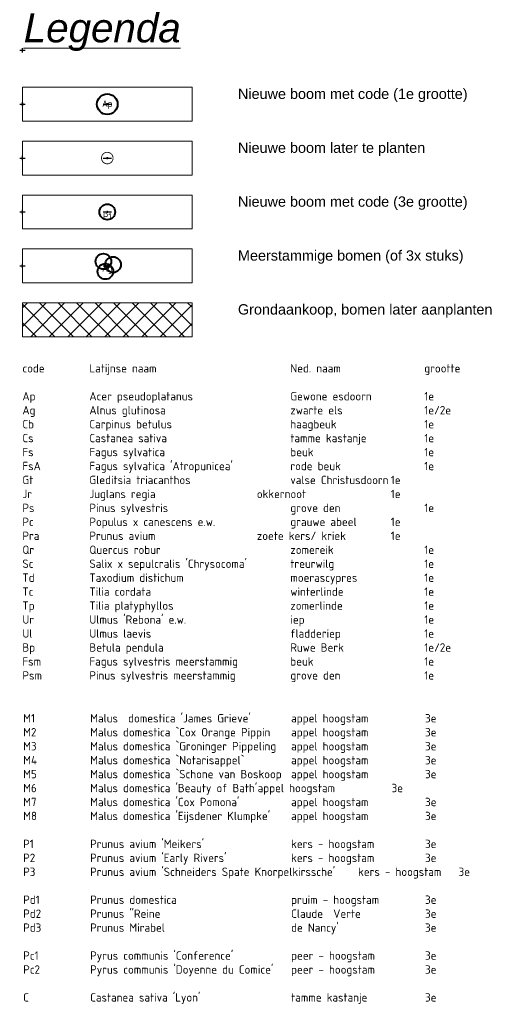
# Model space of a CAD drawing. Header units: metres. Extents: x 150805 to 161014, y 478675 to 486369.
# Tile 11 of 35: x 154613 to 154730, y 486130 to 486369. Entities that reach past the tile are written whole.
import ezdxf
from ezdxf.enums import TextEntityAlignment as Align

# ---------------------------------------------------------------- set-up
doc = ezdxf.new("R2010")
doc.units = ezdxf.units.M
doc.layers.get('0').update_dxf_attribs({"lineweight": 25})
doc.layers.get('Defpoints').update_dxf_attribs({"lineweight": 25, "true_color": 0xff7fff})
for name, color, linetype, lineweight in [('AL-TEKENBLAD_VERKLARING', 7, 'Continuous', 18), ('N-WE-GR-BOOM-T18', 10, 'Continuous', 18), ('N-WE-VH-KANTVERHARDING-G', 7, 'Continuous', 35)]:
    doc.layers.add(name, color=color, linetype=linetype, lineweight=lineweight)
doc.layers.add('N-WE-GR-BOOM-S', color=7, linetype='Continuous', lineweight=40, true_color=0x009900)
doc.layers.add('N-WE-KG-GRENS_POLDERWEG-G', color=7, linetype='KG-PERCEEL', lineweight=35, true_color=0x0000e6)
doc.styles.add('Civitas-Legend', font='arial.ttf', dxfattribs={"oblique": 1})
doc.styles.add('NLCS-ISO-M500-T18', font='NLCS-ISO.ttf')
doc.styles.add('NLCS-ISO-M500-T25', font='NLCS-ISO.ttf')
doc.styles.get("Standard").update_dxf_attribs({"font": 'NLCS-ISO.ttf'})
doc.linetypes.add('KG-PERCEEL', pattern='A,5.5,-2,["P",Standard,S=1.8,R=0,X=-0.5,Y=-0.9],-2,5.5,-2,[5,NLCS.shx,S=0.75,R=0,X=0,Y=0],-2', length=19)

# ---------------------------------------------------------------- blocks, each defined once
blk = doc.blocks.new('Legenda-kop Civitas')
at = {"layer": 'Defpoints', "color": 6}
for p, q in [((-0.44, 0), (0.44, 0)), ((0, 0.35), (0, -0.35))]:
    blk.add_line(p, q, dxfattribs=at)
at = {"insert": (0.29, 12.89), "char_height": 7, "attachment_point": 7, "style": 'Civitas-Legend'}
blk.add_mtext('{\\fArial|b0|i1|c238|p34;\\LL\\fArial|b0|i1|c0|p34;egenda}', dxfattribs=at)
at = {"style": 'Civitas-Legend', "oblique": 1}
blk.add_attdef('SITUATIE', (0.29, 7.55), '', height=3.5, dxfattribs=at)
blk = doc.blocks.new('*U38')
at = {"ltscale": 2.5}
blk.add_lwpolyline([(0, -8.96), (41.18, -8.96), (41.18, -17.19), (0, -17.19)], close=True, dxfattribs=at)
at = {"layer": 'Defpoints', "color": 6}
for p, q in [((-0.66, 0), (0.66, 0)), ((0, -0.51), (0, 0.51))]:
    blk.add_line(p, q, dxfattribs=at)
at = {"color": 7, "style": 'Civitas-Legend'}
for tag, p in [('OMSCHRIJVING1', (52.29, -10.56)), ('OMSCHRIJVING2', (52.29, -15.22))]:
    blk.add_attdef(tag, text='', height=2.5, dxfattribs=at).set_placement(p, align=Align.MIDDLE_LEFT)
blk = doc.blocks.new('*U219')
blk.add_circle((0, 0), 3.8)
blk = doc.blocks.new('*U220')
at = {"color": 0, "linetype": 'ByBlock', "lineweight": -2, "transparency": 16777216}
blk.add_blockref('*U219', (-1.9, 2.15), dxfattribs=at)
for p, rotation in [((2.82, 0.57), 239.9999999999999), ((-0.92, -2.72), 120)]:
    blk.add_blockref('*U219', p, dxfattribs=dict(at, rotation=rotation))
blk = doc.blocks.new('*U218')
at = {"color": 0}
blk.add_circle((0, 0), 0.15, dxfattribs=at)
at = {"layer": 'Defpoints'}
blk.add_line((-2.01, 0), (2.01, 0), dxfattribs=at)
blk.add_blockref('*U220', (0, 0))
at = {"layer": 'N-WE-GR-BOOM-T18', "insert": (0, -3.8), "char_height": 3.2, "attachment_point": 8, "style": 'NLCS-ISO-M500-T18'}
blk.add_mtext_dynamic_manual_height_columns('Ag', width=4.7343, gutter_width=9, heights=[0], dxfattribs=at)
blk = doc.blocks.new('*U211')
at = {"color": 177, "true_color": 0x293189, "const_width": 0.4, "flags": 128}
blk.add_lwpolyline([(2.8, 0, -1), (-2.8, 0, -1)], format="xyb", close=True, dxfattribs=at)
at = {"color": 0}
blk.add_circle((0, 0), 0.15, dxfattribs=at)
at = {"layer": 'Defpoints'}
blk.add_line((-2.01, 0), (2.01, 0), dxfattribs=at)
blk = doc.blocks.new('*U150')
blk.add_circle((0, 0), 5)
at = {"color": 0}
blk.add_circle((0, 0), 0.15, dxfattribs=at)
at = {"layer": 'Defpoints'}
blk.add_line((-2.01, 0), (2.01, 0), dxfattribs=at)
at = {"layer": 'N-WE-GR-BOOM-T18', "insert": (0, -2.3), "char_height": 3.2, "attachment_point": 8, "style": 'NLCS-ISO-M500-T18'}
blk.add_mtext_dynamic_manual_height_columns('Ap', width=4.7343, gutter_width=9, heights=[0], dxfattribs=at)
blk = doc.blocks.new('*U214')
blk.add_circle((0, 0), 3.8)
at = {"color": 0}
blk.add_circle((0, 0), 0.15, dxfattribs=at)
at = {"layer": 'Defpoints'}
blk.add_line((-2.01, 0), (2.01, 0), dxfattribs=at)
at = {"layer": 'N-WE-GR-BOOM-T18', "insert": (0, -3.8), "char_height": 3.2, "attachment_point": 8, "style": 'NLCS-ISO-M500-T18'}
blk.add_mtext_dynamic_manual_height_columns('P1', width=4.7343, gutter_width=9, heights=[0], dxfattribs=at)

msp = doc.modelspace()

# ---------------------------------------------------------------- hatches: boundary and pattern name
at = {"layer": 'N-WE-KG-GRENS_POLDERWEG-G', "true_color": 0xf27172, "transparency": 33554559}
h = msp.add_hatch(dxfattribs=at)
h.set_pattern_fill('ANSI37', color=11)
h.set_pattern_definition([(45, (5108.693, 16.277), (-2.24506403, 2.24506403), []), (135, (5108.693, 16.277), (-2.24506403, -2.24506403), [])])
h.paths.add_polyline_path([(154654.959, 486291.961), (154654.959, 486300.196), (154613.781, 486300.196), (154613.781, 486291.961)])

# ---------------------------------------------------------------- block references
at = {"layer": 'AL-TEKENBLAD_VERKLARING'}
msp.add_blockref('Legenda-kop Civitas', (154613.781, 486348.371), dxfattribs=at)
for p, values in [((154613.781, 486361.445), {'OMSCHRIJVING1': 'Nieuwe boom met code (1e grootte)'}), ((154613.781, 486348.371), {'OMSCHRIJVING1': 'Nieuwe boom later te planten'}), ((154613.781, 486335.298), {'OMSCHRIJVING1': 'Nieuwe boom met code (3e grootte)'}), ((154613.781, 486322.225), {'OMSCHRIJVING1': 'Meerstammige bomen (of 3x stuks)'}), ((154613.781, 486309.152), {'OMSCHRIJVING1': 'Grondaankoop, bomen later aanplanten'})]:
    msp.add_blockref('*U38', p, dxfattribs=at).add_auto_attribs(values)
at = {"layer": 'N-WE-GR-BOOM-S'}
for name, p, xscale, yscale, zscale in [('*U150', (154634.37, 486348.371), 0.4999999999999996, 0.4999999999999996, 0.4999999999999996), ('*U211', (154634.37, 486335.298), 0.5, 0.5, 0.5), ('*U214', (154634.37, 486322.225), 0.5, 0.5, 0.5), ('*U218', (154634.37, 486309.152), 0.4999999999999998, 0.4999999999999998, 0.4999999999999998)]:
    msp.add_blockref(name, p, dxfattribs=dict(at, xscale=xscale, yscale=yscale, zscale=zscale))

# ---------------------------------------------------------------- texts
at = {"layer": 'N-WE-VH-KANTVERHARDING-G', "color": 7, "char_height": 2.03116, "width": 119.80277, "attachment_point": 1, "style": 'NLCS-ISO-M500-T25'}
for s, insert in [("code^I^ILatijnse naam ^I^I^I^INed. naam^I^I^Igrootte\\P^I^I^I^I\\PAp^I^IAcer pseudoplatanus^I^I^IGewone esdoorn^I^I1e\\PAg^I^IAlnus glutinosa^I^I^I^Izwarte els^I^I^I1e/2e\\PCb^I^ICarpinus betulus^I^I^I^Ihaagbeuk^I^I^I1e\\PCs^I^ICastanea sativa^I^I^I^Itamme kastanje^I^I1e\\PFs^I^IFagus sylvatica^I^I^I^Ibeuk^I^I^I^I1e\\PFsA^I^IFagus sylvatica 'Atropunicea'^I^Irode beuk^I^I^I1e\\PGt^I^IGleditsia triacanthos^I^I^Ivalse Christusdoorn^I1e \\PJr^I^IJuglans regia^I^I^I^Iokkernoot^I^I^I1e\\PPs^I^IPinus sylvestris^I^I^I^Igrove den^I^I^I1e\\PPc^I^IPopulus x canescens e.w.^I^I^Igrauwe abeel^I^I1e\\PPra^I^IPrunus avium^I^I^I^Izoete kers/ kriek^I^I1e\\PQr^I^IQuercus robur^I^I^I^Izomereik^I^I^I1e\\PSc^I^ISalix x sepulcralis 'Chrysocoma'^I^Itreurwilg^I^I^I1e\\PTd^I^ITaxodium distichum^I^I^I^Imoerascypres^I^I1e\\PTc^I^ITilia cordata^I^I^I^I^Iwinterlinde^I^I^I1e\\PTp^I^ITilia platyphyllos^I^I^I^Izomerlinde^I^I^I1e\\PUr^I^IUlmus 'Rebona' e.w.^I^I^I^Iiep^I^I^I^I1e\\PUl^I^IUlmus laevis^I^I^I^I^Ifladderiep^I^I^I1e\\PBp^I^IBetula pendula^I^I^I^IRuwe Berk^I^I^I1e/2e\\PFsm^I^IFagus sylvestris meerstammig      ^Ibeuk ^I^I^I^I1e{\\fAptos|b0|i0|c0|p34;\\H0.91667x;\\C256;\\P\\fNLCS-ISO|b0|i0|c0|p34;\\H1.09091x;\\C7;Psm^I^IPinus sylvestris meerstammig^I^Igrove den^I^I^I1e\\P}^I\\P ", (154613.781, 486285.313)), ('M1^I^IMalus  domestica \'James Grieve\'^I^Iappel hoogstam^I^I3e\\PM2^I^IMalus domestica `Cox Orange Pippin^Iappel hoogstam^I^I3e\\PM3^I^IMalus domestica `Groninger Pippeling^Iappel hoogstam^I^I3e\\PM4^I^IMalus domestica `Notarisappel`^I^Iappel hoogstam^I^I3e\\PM5^I^IMalus domestica `Schone van Boskoop^Iappel hoogstam^I^I3e\\PM6^I^IMalus domestica \'Beauty of Bath\'^Iappel hoogstam^I^I3e\\PM7^I^IMalus domestica \'Cox Pomona\'^I^Iappel hoogstam^I^I3e\\PM8^I^IMalus domestica \'Eijsdener Klumpke\'^Iappel hoogstam^I^I3e\\P\\PP1^I^IPrunus avium \'Meikers\'^I^I^Ikers - hoogstam^I^I3e\\PP2^I^IPrunus avium \'Early Rivers\'^I^Ikers - hoogstam^I^I3e\\PP3  ^I^IPrunus avium \'Schneiders Spate Knorpelkirssche\'^Ikers - hoogstam^I3e\\P\\PPd1^I^IPrunus domestica^I^I^I^Ipruim - hoogstam^I^I3e\\PPd2^I^IPrunus "Reine ^I^I^I^IClaude  Verte^I^I3e\\PPd3^I^IPrunus Mirabel ^I^I^I^Ide Nancy\'^I^I^I3e\\P^I^I^I\\PPc1^I^IPyrus communis \'Conference\'^I^Ipeer - hoogstam^I^I3e\\PPc2^I^IPyrus communis \'Doyenne du Comice\'^Ipeer - hoogstam^I^I3e\\P^I^I^I\\PC^I^ICastanea sativa \'Lyon\'^I^I^Itamme kastanje ^I^I3e', (154613.969, 486200.423))]:
    msp.add_mtext(s, dxfattribs=dict(at, insert=insert))

doc.saveas('drawing.dxf')
